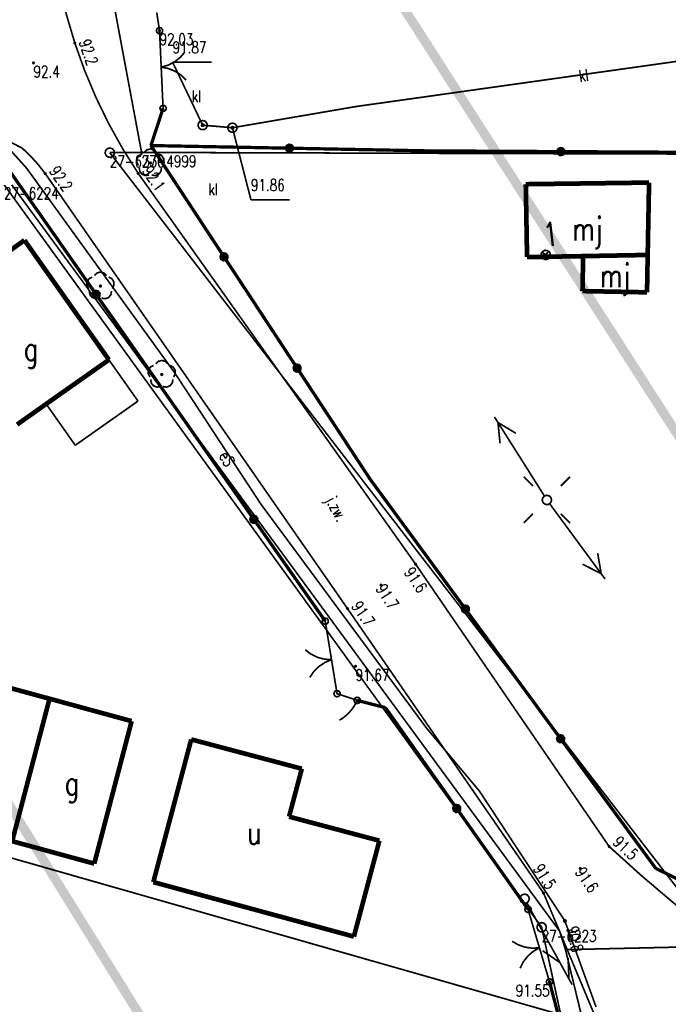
# Model space of a CAD drawing. Header units: metres. Extents: x 7542868 to 7543897, y 5828496 to 5830561.
# Tile 88 of 122: x 7543113 to 7543148, y 5830287 to 5830340. Entities that reach past the tile are written whole.
import ezdxf
from ezdxf.enums import TextEntityAlignment as Align

# ---------------------------------------------------------------- set-up
doc = ezdxf.new("R2010")
doc.units = ezdxf.units.M
doc.header["$MEASUREMENT"] = 0
for name, color, linetype in [('ADRESY_EADTD_T_0', 7, 'Continuous'), ('ADRESY_EAPADR_T_0', 7, 'Continuous'), ('BDOT500_KTJZ_E_T_0', 7, 'Continuous'), ('BDOT500_KTJZ_L_0', 7, 'Continuous'), ('BDOT500_KTOK_L_1', 7, 'Continuous'), ('BDOT500_KTOK_L_3', 7, 'Continuous'), ('BDOT500_KTOK_L_4', 7, 'Continuous'), ('BDOT500_OBOP_T_1', 7, 'Continuous'), ('BDOT500_RTPW_T_0', 7, 'Continuous'), ('BDOT500_RTPW_T_1', 7, 'Continuous'), ('BUDYNKI_EGBB_E_T_0', 7, 'Continuous'), ('BUDYNKI_EGBB_L_0', 7, 'Continuous'), ('BUDYNKI_EGBE_L_8', 7, 'Continuous'), ('GESUT_SUPE_E_T_2', 7, 'Continuous'), ('GESUT_SUPE_L_2', 7, 'Continuous'), ('GESUT_SUPE_L_3', 7, 'Continuous'), ('GESUT_SUPK_E_T_1', 7, 'Continuous'), ('GESUT_SUPK_L_1', 7, 'Continuous'), ('GESUT_SUPP_L_6', 7, 'Continuous'), ('GESUT_SUPT_L_0', 7, 'Continuous'), ('GESUT_SUSM_T_0', 7, 'Continuous'), ('GESUT_SUSM_T_3', 7, 'Continuous'), ('GESUT_SUTE_T_0', 7, 'Continuous'), ('GESUT_SUTK_T_0', 7, 'Continuous'), ('GESUT_SUUK_E_T_3', 7, 'Continuous'), ('GESUT_SUUK_T_2', 7, 'Continuous'), ('GESUT_SUUK_T_4', 7, 'Continuous'), ('GLOWNA_BAZA_DZIALKI', 7, 'Continuous'), ('GLOWNA_BAZA_NUMERY_PUNKTOW', 7, 'Continuous'), ('GLOWNA_BAZA_PUNKTY', 7, 'Continuous'), ('LINIA_DRZEW', 7, 'Continuous'), ('SZUMIN_511-1_DROGA_POM_UZUPEL__', 7, 'Continuous')]:
    doc.layers.add(name, color=color, linetype=linetype)
doc.styles.add('STYL_ARIAL', font='simplex', dxfattribs={"width": 0.75, "oblique": 0.1})

msp = doc.modelspace()

# ---------------------------------------------------------------- linework, layer by layer
at = {"layer": 'ADRESY_EAPADR_T_0', "color": 7, "const_width": 0.09}
for points in [[(7543141.2476, 5830327.3863), (7543141.3865, 5830327.3631), (7543141.4909, 5830327.2684), (7543141.5275, 5830327.1324), (7543141.4847, 5830326.9982), (7543141.3762, 5830326.9084), (7543141.2363, 5830326.8915), (7543141.1096, 5830326.9529), (7543141.0361, 5830327.0731), (7543141.0393, 5830327.2139), (7543141.1182, 5830327.3307), (7543141.2476, 5830327.3863)], [(7543141.4742, 5830326.9838), (7543141.0809, 5830327.2924)], [(7543141.1232, 5830326.9414), (7543141.4318, 5830327.3347)]]:
    msp.add_lwpolyline(points, dxfattribs=at)
at = {"layer": 'BDOT500_KTJZ_L_0', "color": 7, "const_width": 0.09}
for points in [[(7543119.49, 5830331.5), (7543118.6624, 5830332.8138), (7543117.908, 5830334.1709), (7543117.2292, 5830335.5674), (7543116.6279, 5830336.999), (7543116.1061, 5830338.4614), (7543115.6651, 5830339.9502), (7543115.3065, 5830341.461), (7543115.0311, 5830342.9891), (7543114.84, 5830344.53)], [(7543110.12, 5830334.28), (7543111.2002, 5830333.8566), (7543112.2577, 5830333.3795), (7543113.29, 5830332.85)], [(7543113.29, 5830332.85), (7543113.7327, 5830332.427), (7543114.1435, 5830331.9729), (7543114.52, 5830331.49)], [(7543130.68, 5830308.21), (7543114.52, 5830331.49)], [(7543119.49, 5830331.5), (7543134.32, 5830310.59)], [(7543134.32, 5830310.59), (7543144.67, 5830295.48)], [(7543141.16, 5830292.99), (7543130.68, 5830308.21)], [(7543157.83, 5830285.66), (7543155.8231, 5830286.8833), (7543153.8554, 5830288.1686), (7543151.9288, 5830289.5147), (7543150.0451, 5830290.9203), (7543148.2062, 5830292.384), (7543146.414, 5830293.9044), (7543144.67, 5830295.48)], [(7543145.13, 5830283.49), (7543141.16, 5830292.99)]]:
    msp.add_lwpolyline(points, dxfattribs=at)
at = {"layer": 'BDOT500_KTOK_L_1', "color": 7, "const_width": 0.09}
for points in [[(7543120.4955, 5830339.036), (7543120.4601, 5830339.1468), (7543120.5043, 5830339.2544), (7543120.6072, 5830339.3085), (7543120.7208, 5830339.2837), (7543120.792, 5830339.1917), (7543120.7873, 5830339.0755), (7543120.709, 5830338.9895), (7543120.5938, 5830338.9739), (7543120.4955, 5830339.036)], [(7543120.63, 5830339.14), (7543120.6965, 5830337.6843)], [(7543120.6851, 5830337.9341), (7543120.7535, 5830336.4357)], [(7543121.9837, 5830337.9934), (7543121.7324, 5830337.703), (7543121.4302, 5830337.466), (7543121.0883, 5830337.2912), (7543120.7193, 5830337.1849)], [(7543120.7193, 5830337.1849), (7543121.0965, 5830337.1127), (7543121.4529, 5830336.9697), (7543121.7754, 5830336.7612), (7543122.0522, 5830336.495)], [(7543120.7535, 5830336.4357), (7543120.82, 5830334.98)], [(7543120.6855, 5830334.876), (7543120.6501, 5830334.9868), (7543120.6943, 5830335.0944), (7543120.7972, 5830335.1485), (7543120.9108, 5830335.1237), (7543120.982, 5830335.0317), (7543120.9773, 5830334.9155), (7543120.899, 5830334.8295), (7543120.7838, 5830334.8139), (7543120.6855, 5830334.876)], [(7543129.3555, 5830307.436), (7543129.3201, 5830307.5468), (7543129.3643, 5830307.6544), (7543129.4672, 5830307.7085), (7543129.5808, 5830307.6837), (7543129.652, 5830307.5917), (7543129.6473, 5830307.4755), (7543129.569, 5830307.3895), (7543129.4538, 5830307.3739), (7543129.3555, 5830307.436)], [(7543129.7048, 5830306.2169), (7543129.49, 5830307.54)], [(7543129.9452, 5830304.7363), (7543129.7048, 5830306.2169)], [(7543129.825, 5830305.4766), (7543129.4421, 5830305.5049), (7543129.0715, 5830305.606), (7543128.7272, 5830305.7759), (7543128.4216, 5830306.0086)], [(7543128.662, 5830304.528), (7543128.8783, 5830304.8453), (7543129.1512, 5830305.1155), (7543129.4707, 5830305.3286), (7543129.825, 5830305.4766)], [(7543130.12, 5830303.66), (7543129.9052, 5830304.9831)], [(7543129.9855, 5830303.556), (7543129.9501, 5830303.6668), (7543129.9943, 5830303.7744), (7543130.0972, 5830303.8285), (7543130.2108, 5830303.8037), (7543130.282, 5830303.7117), (7543130.2773, 5830303.5955), (7543130.199, 5830303.5095), (7543130.0838, 5830303.4939), (7543129.9855, 5830303.556)], [(7543140.1955, 5830292.016), (7543140.1601, 5830292.1268), (7543140.2043, 5830292.2344), (7543140.3072, 5830292.2885), (7543140.4208, 5830292.2637), (7543140.492, 5830292.1717), (7543140.4873, 5830292.0555), (7543140.409, 5830291.9695), (7543140.2938, 5830291.9539), (7543140.1955, 5830292.016)], [(7543140.7274, 5830290.7792), (7543140.33, 5830292.12)], [(7543140.9405, 5830290.0602), (7543140.557, 5830290.0397), (7543140.1767, 5830290.0929), (7543139.8136, 5830290.2178), (7543139.481, 5830290.4098)], [(7543141.1537, 5830289.3411), (7543140.7274, 5830290.7792)], [(7543139.9072, 5830288.9716), (7543140.0815, 5830289.3139), (7543140.3179, 5830289.6165), (7543140.6078, 5830289.8684), (7543140.9405, 5830290.0602)], [(7543141.48, 5830288.24), (7543141.0826, 5830289.5808)], [(7543141.3455, 5830288.136), (7543141.3101, 5830288.2468), (7543141.3543, 5830288.3544), (7543141.4572, 5830288.4085), (7543141.5708, 5830288.3837), (7543141.642, 5830288.2917), (7543141.6373, 5830288.1755), (7543141.559, 5830288.0895), (7543141.4438, 5830288.0739), (7543141.3455, 5830288.136)]]:
    msp.add_lwpolyline(points, dxfattribs=at)
at = {"layer": 'BDOT500_KTOK_L_3', "color": 7, "const_width": 0.09}
for points in [[(7543120.48, 5830340.11), (7543120.555, 5830339.625)], [(7543120.555, 5830339.625), (7543120.63, 5830339.14)], [(7543120.4955, 5830339.036), (7543120.4601, 5830339.1468), (7543120.5043, 5830339.2544), (7543120.6072, 5830339.3085), (7543120.7208, 5830339.2837), (7543120.792, 5830339.1917), (7543120.7873, 5830339.0755), (7543120.709, 5830338.9895), (7543120.5938, 5830338.9739), (7543120.4955, 5830339.036)], [(7543129.9855, 5830303.556), (7543129.9501, 5830303.6668), (7543129.9943, 5830303.7744), (7543130.0972, 5830303.8285), (7543130.2108, 5830303.8037), (7543130.282, 5830303.7117), (7543130.2773, 5830303.5955), (7543130.199, 5830303.5095), (7543130.0838, 5830303.4939), (7543129.9855, 5830303.556)], [(7543130.66, 5830303.48), (7543130.12, 5830303.66)], [(7543131.2, 5830303.3), (7543130.66, 5830303.48)], [(7543131.0651, 5830303.0393), (7543131.0047, 5830302.954)], [(7543131.0655, 5830303.196), (7543131.0301, 5830303.3068), (7543131.0743, 5830303.4144), (7543131.1772, 5830303.4685), (7543131.2908, 5830303.4437), (7543131.362, 5830303.3517), (7543131.3573, 5830303.2355), (7543131.279, 5830303.1495), (7543131.1638, 5830303.1339), (7543131.0655, 5830303.196)], [(7543131.108, 5830303.1199), (7543131.0651, 5830303.0393)], [(7543131.154, 5830303.2099), (7543131.108, 5830303.1199)], [(7543131.2, 5830303.3), (7543131.154, 5830303.2099)], [(7543130.6355, 5830302.5184), (7543130.5701, 5830302.4664)], [(7543130.7071, 5830302.5894), (7543130.6355, 5830302.5184)], [(7543130.7756, 5830302.6509), (7543130.7071, 5830302.5894)], [(7543130.8329, 5830302.7267), (7543130.7756, 5830302.6509)], [(7543130.8974, 5830302.8001), (7543130.8329, 5830302.7267)], [(7543130.9546, 5830302.8758), (7543130.8974, 5830302.8001)], [(7543131.0047, 5830302.954), (7543130.9546, 5830302.8758)], [(7543130.2768, 5830302.2585), (7543130.2489, 5830302.2467)], [(7543130.3566, 5830302.3057), (7543130.2768, 5830302.2585)], [(7543130.4291, 5830302.3553), (7543130.3566, 5830302.3057)], [(7543130.5016, 5830302.4049), (7543130.4291, 5830302.3553)], [(7543130.5701, 5830302.4664), (7543130.5016, 5830302.4049)]]:
    msp.add_lwpolyline(points, dxfattribs=at)
at = {"layer": 'BDOT500_KTOK_L_4', "color": 7, "const_width": 0.175}
for points in [[(7543120.17, 5830332.99), (7543120.82, 5830334.98)], [(7543127.4444, 5830332.7436), (7543127.409, 5830332.8544), (7543127.4532, 5830332.962), (7543127.5561, 5830333.016), (7543127.6697, 5830332.9913), (7543127.7408, 5830332.8992), (7543127.7362, 5830332.7831), (7543127.6579, 5830332.697), (7543127.5427, 5830332.6815), (7543127.4444, 5830332.7436)], [(7543127.5789, 5830332.8476), (7543120.17, 5830332.99)], [(7543124.0785, 5830327.0351), (7543120.17, 5830332.99)], [(7543134.9878, 5830332.7051), (7543127.5789, 5830332.8476)], [(7543142.0877, 5830332.666), (7543134.9878, 5830332.7051)], [(7543141.9532, 5830332.562), (7543141.9179, 5830332.6728), (7543141.962, 5830332.7804), (7543142.065, 5830332.8345), (7543142.1786, 5830332.8097), (7543142.2497, 5830332.7177), (7543142.245, 5830332.6015), (7543142.1668, 5830332.5155), (7543142.0515, 5830332.4999), (7543141.9532, 5830332.562)], [(7543149.1877, 5830332.6269), (7543142.0877, 5830332.666)], [(7543112.63, 5830331.61), (7543117.2426, 5830325.0207)], [(7543123.944, 5830326.9311), (7543123.9087, 5830327.0419), (7543123.9528, 5830327.1495), (7543124.0558, 5830327.2036), (7543124.1694, 5830327.1788), (7543124.2405, 5830327.0868), (7543124.2358, 5830326.9706), (7543124.1576, 5830326.8846), (7543124.0423, 5830326.869), (7543123.944, 5830326.9311)], [(7543127.9871, 5830321.0802), (7543124.0785, 5830327.0351)], [(7543117.1081, 5830324.9168), (7543117.0727, 5830325.0276), (7543117.1169, 5830325.1351), (7543117.2198, 5830325.1892), (7543117.3334, 5830325.1644), (7543117.4045, 5830325.0724), (7543117.3999, 5830324.9562), (7543117.3216, 5830324.8702), (7543117.2064, 5830324.8546), (7543117.1081, 5830324.9168)], [(7543117.2426, 5830325.0207), (7543121.8552, 5830318.4315)], [(7543127.8526, 5830320.9763), (7543127.8172, 5830321.087), (7543127.8613, 5830321.1946), (7543127.9643, 5830321.2487), (7543128.0779, 5830321.2239), (7543128.149, 5830321.1319), (7543128.1444, 5830321.0157), (7543128.0661, 5830320.9297), (7543127.9509, 5830320.9141), (7543127.8526, 5830320.9763)], [(7543131.8956, 5830315.1253), (7543127.9871, 5830321.0802)], [(7543125.6726, 5830312.9857), (7543121.8552, 5830318.4315)], [(7543136.9837, 5830308.1869), (7543131.8956, 5830315.1253)], [(7543125.5381, 5830312.8818), (7543125.5027, 5830312.9926), (7543125.5469, 5830313.1001), (7543125.6498, 5830313.1542), (7543125.7634, 5830313.1294), (7543125.8345, 5830313.0374), (7543125.8299, 5830312.9212), (7543125.7516, 5830312.8352), (7543125.6364, 5830312.8196), (7543125.5381, 5830312.8818)], [(7543129.49, 5830307.54), (7543125.6726, 5830312.9857)], [(7543136.8492, 5830308.0829), (7543136.8139, 5830308.1937), (7543136.858, 5830308.3013), (7543136.961, 5830308.3553), (7543137.0746, 5830308.3306), (7543137.1457, 5830308.2386), (7543137.141, 5830308.1224), (7543137.0628, 5830308.0364), (7543136.9475, 5830308.0208), (7543136.8492, 5830308.0829)], [(7543142.0719, 5830301.2484), (7543136.9837, 5830308.1869)], [(7543132.71, 5830302.91), (7543131.2, 5830303.3)], [(7543136.52, 5830297.515), (7543132.71, 5830302.91)], [(7543141.9374, 5830301.1445), (7543141.902, 5830301.2553), (7543141.9461, 5830301.3628), (7543142.0491, 5830301.4169), (7543142.1627, 5830301.3921), (7543142.2338, 5830301.3001), (7543142.2292, 5830301.1839), (7543142.1509, 5830301.0979), (7543142.0357, 5830301.0823), (7543141.9374, 5830301.1445)], [(7543147.16, 5830294.31), (7543142.0719, 5830301.2484)], [(7543136.3855, 5830297.411), (7543136.3501, 5830297.5218), (7543136.3943, 5830297.6294), (7543136.4972, 5830297.6835), (7543136.6108, 5830297.6587), (7543136.682, 5830297.5667), (7543136.6773, 5830297.4505), (7543136.599, 5830297.3645), (7543136.4838, 5830297.3489), (7543136.3855, 5830297.411)], [(7543140.33, 5830292.12), (7543136.52, 5830297.515)], [(7543152.11, 5830291.89), (7543147.16, 5830294.31)], [(7543142.865, 5830282.97), (7543141.48, 5830288.24)]]:
    msp.add_lwpolyline(points, dxfattribs=at)
at = {"layer": 'BDOT500_OBOP_T_1', "color": 3, "const_width": 0.09}
for points in [[(7543119.504, 5830331.9256), (7543119.4164, 5830332.0984), (7543119.4267, 5830332.2918), (7543119.5321, 5830332.4543), (7543119.7044, 5830332.5425)], [(7543119.8157, 5830332.6233), (7543119.9529, 5830332.76), (7543120.14, 5830332.8101), (7543120.3271, 5830332.76), (7543120.4643, 5830332.6233)], [(7543120.5755, 5830332.5425), (7543120.7479, 5830332.4543), (7543120.8533, 5830332.2918), (7543120.8636, 5830332.0984), (7543120.7759, 5830331.9256)], [(7543120.14, 5830332.105), (7543120.1718, 5830332.0918), (7543120.185, 5830332.06), (7543120.1718, 5830332.0282), (7543120.14, 5830332.015), (7543120.1082, 5830332.0282), (7543120.095, 5830332.06), (7543120.1082, 5830332.0918), (7543120.14, 5830332.105)], [(7543120.0712, 5830331.4136), (7543119.8799, 5830331.3837), (7543119.6992, 5830331.4532), (7543119.5772, 5830331.6036), (7543119.5465, 5830331.7948)], [(7543120.7334, 5830331.7948), (7543120.7028, 5830331.6036), (7543120.5808, 5830331.4532), (7543120.4001, 5830331.3837), (7543120.2087, 5830331.4136)], [(7543117.1457, 5830326.0333), (7543117.2829, 5830326.17), (7543117.47, 5830326.2201), (7543117.6571, 5830326.17), (7543117.7943, 5830326.0333)], [(7543116.834, 5830325.3356), (7543116.7464, 5830325.5084), (7543116.7567, 5830325.7018), (7543116.8621, 5830325.8643), (7543117.0344, 5830325.9525)], [(7543117.9055, 5830325.9525), (7543118.0779, 5830325.8643), (7543118.1833, 5830325.7018), (7543118.1936, 5830325.5084), (7543118.1059, 5830325.3356)], [(7543117.4012, 5830324.8236), (7543117.2099, 5830324.7937), (7543117.0292, 5830324.8632), (7543116.9072, 5830325.0136), (7543116.8765, 5830325.2048)], [(7543117.47, 5830325.515), (7543117.5018, 5830325.5018), (7543117.515, 5830325.47), (7543117.5018, 5830325.4382), (7543117.47, 5830325.425), (7543117.4382, 5830325.4382), (7543117.425, 5830325.47), (7543117.4382, 5830325.5018), (7543117.47, 5830325.515)], [(7543118.0634, 5830325.2048), (7543118.0328, 5830325.0136), (7543117.9108, 5830324.8632), (7543117.7301, 5830324.7937), (7543117.5387, 5830324.8236)], [(7543120.4257, 5830321.3034), (7543120.5629, 5830321.44), (7543120.75, 5830321.4901), (7543120.9371, 5830321.44), (7543121.0743, 5830321.3034)], [(7543120.1141, 5830320.6057), (7543120.0264, 5830320.7784), (7543120.0367, 5830320.9718), (7543120.1421, 5830321.1343), (7543120.3145, 5830321.2225)], [(7543121.1856, 5830321.2225), (7543121.3579, 5830321.1343), (7543121.4633, 5830320.9718), (7543121.4736, 5830320.7784), (7543121.386, 5830320.6057)], [(7543120.6813, 5830320.0937), (7543120.4899, 5830320.0637), (7543120.3092, 5830320.1332), (7543120.1872, 5830320.2836), (7543120.1566, 5830320.4749)], [(7543120.75, 5830320.785), (7543120.7818, 5830320.7718), (7543120.795, 5830320.74), (7543120.7818, 5830320.7082), (7543120.75, 5830320.695), (7543120.7182, 5830320.7082), (7543120.705, 5830320.74), (7543120.7182, 5830320.7718), (7543120.75, 5830320.785)], [(7543121.3435, 5830320.4749), (7543121.3128, 5830320.2836), (7543121.1908, 5830320.1332), (7543121.0101, 5830320.0637), (7543120.8188, 5830320.0937)]]:
    msp.add_lwpolyline(points, dxfattribs=at)
at = {"layer": 'BDOT500_RTPW_T_0', "color": 7, "const_width": 0.075}
for points in [[(7543116.1, 5830338.525), (7543116.1318, 5830338.5118), (7543116.145, 5830338.48), (7543116.1318, 5830338.4482), (7543116.1, 5830338.435), (7543116.0682, 5830338.4482), (7543116.055, 5830338.48), (7543116.0682, 5830338.5118), (7543116.1, 5830338.525)], [(7543113.89, 5830337.455), (7543113.9218, 5830337.4418), (7543113.935, 5830337.41), (7543113.9218, 5830337.3782), (7543113.89, 5830337.365), (7543113.8582, 5830337.3782), (7543113.845, 5830337.41), (7543113.8582, 5830337.4418), (7543113.89, 5830337.455)], [(7543114.52, 5830331.535), (7543114.5518, 5830331.5218), (7543114.565, 5830331.49), (7543114.5518, 5830331.4582), (7543114.52, 5830331.445), (7543114.4882, 5830331.4582), (7543114.475, 5830331.49), (7543114.4882, 5830331.5218), (7543114.52, 5830331.535)], [(7543119.49, 5830331.545), (7543119.5218, 5830331.5318), (7543119.535, 5830331.5), (7543119.5218, 5830331.4682), (7543119.49, 5830331.455), (7543119.4582, 5830331.4682), (7543119.445, 5830331.5), (7543119.4582, 5830331.5318), (7543119.49, 5830331.545)], [(7543134.32, 5830310.635), (7543134.3518, 5830310.6218), (7543134.365, 5830310.59), (7543134.3518, 5830310.5582), (7543134.32, 5830310.545), (7543134.2882, 5830310.5582), (7543134.275, 5830310.59), (7543134.2882, 5830310.6218), (7543134.32, 5830310.635)], [(7543132.47, 5830309.515), (7543132.5018, 5830309.5018), (7543132.515, 5830309.47), (7543132.5018, 5830309.4382), (7543132.47, 5830309.425), (7543132.4382, 5830309.4382), (7543132.425, 5830309.47), (7543132.4382, 5830309.5018), (7543132.47, 5830309.515)], [(7543130.68, 5830308.255), (7543130.7118, 5830308.2418), (7543130.725, 5830308.21), (7543130.7118, 5830308.1782), (7543130.68, 5830308.165), (7543130.6482, 5830308.1782), (7543130.635, 5830308.21), (7543130.6482, 5830308.2418), (7543130.68, 5830308.255)], [(7543144.67, 5830295.525), (7543144.7018, 5830295.5118), (7543144.715, 5830295.48), (7543144.7018, 5830295.4482), (7543144.67, 5830295.435), (7543144.6382, 5830295.4482), (7543144.625, 5830295.48), (7543144.6382, 5830295.5118), (7543144.67, 5830295.525)], [(7543143.12, 5830294.355), (7543143.1518, 5830294.3418), (7543143.165, 5830294.31), (7543143.1518, 5830294.2782), (7543143.12, 5830294.265), (7543143.0882, 5830294.2782), (7543143.075, 5830294.31), (7543143.0882, 5830294.3418), (7543143.12, 5830294.355)], [(7543141.16, 5830293.035), (7543141.1918, 5830293.0218), (7543141.205, 5830292.99), (7543141.1918, 5830292.9582), (7543141.16, 5830292.945), (7543141.1282, 5830292.9582), (7543141.115, 5830292.99), (7543141.1282, 5830293.0218), (7543141.16, 5830293.035)]]:
    msp.add_lwpolyline(points, dxfattribs=at)
at = {"layer": 'BDOT500_RTPW_T_1', "color": 7, "const_width": 0.075}
for points in [[(7543120.63, 5830339.185), (7543120.6618, 5830339.1718), (7543120.675, 5830339.14), (7543120.6618, 5830339.1082), (7543120.63, 5830339.095), (7543120.5982, 5830339.1082), (7543120.585, 5830339.14), (7543120.5982, 5830339.1718), (7543120.63, 5830339.185)], [(7543131.11, 5830305.175), (7543131.1418, 5830305.1618), (7543131.155, 5830305.13), (7543131.1418, 5830305.0982), (7543131.11, 5830305.085), (7543131.0782, 5830305.0982), (7543131.065, 5830305.13), (7543131.0782, 5830305.1618), (7543131.11, 5830305.175)], [(7543141.48, 5830288.285), (7543141.5118, 5830288.2718), (7543141.525, 5830288.24), (7543141.5118, 5830288.2082), (7543141.48, 5830288.195), (7543141.4482, 5830288.2082), (7543141.435, 5830288.24), (7543141.4482, 5830288.2718), (7543141.48, 5830288.285)]]:
    msp.add_lwpolyline(points, dxfattribs=at)
at = {"layer": 'BUDYNKI_EGBB_L_0', "color": 34, "const_width": 0.25}
for points in [[(7543146.8014, 5830331.0071), (7543140.211, 5830330.9212)], [(7543140.211, 5830330.9212), (7543140.2782, 5830327.0211)], [(7543146.8014, 5830331.0071), (7543146.7284, 5830327.136)], [(7543113.4078, 5830327.9241), (7543108.5414, 5830324.4197)], [(7543113.4078, 5830327.9241), (7543117.923, 5830321.5246)], [(7543143.2783, 5830327.072), (7543140.2782, 5830327.0211)], [(7543143.2413, 5830325.2015), (7543143.2783, 5830327.072)], [(7543146.7284, 5830327.136), (7543143.2783, 5830327.072)], [(7543146.7284, 5830327.136), (7543146.6923, 5830325.1355)], [(7543146.6923, 5830325.1355), (7543143.2413, 5830325.2015)], [(7543117.923, 5830321.5246), (7543114.569, 5830319.1608)], [(7543114.569, 5830319.1608), (7543113.0164, 5830318.0599)], [(7543114.7489, 5830303.3897), (7543102.0829, 5830306.832)], [(7543114.7489, 5830303.3897), (7543112.7517, 5830295.7646)], [(7543119.1379, 5830302.1901), (7543114.7489, 5830303.3897)], [(7543117.1407, 5830294.565), (7543119.1379, 5830302.1901)], [(7543120.2981, 5830293.5769), (7543122.3252, 5830301.2122)], [(7543128.237, 5830299.6431), (7543122.3252, 5830301.2122)], [(7543127.5548, 5830297.078), (7543128.237, 5830299.6431)], [(7543132.3845, 5830295.7914), (7543127.5548, 5830297.078)], [(7543117.1407, 5830294.565), (7543112.7517, 5830295.7646)], [(7543131.02, 5830290.6611), (7543132.3845, 5830295.7914)], [(7543131.02, 5830290.6611), (7543120.2981, 5830293.5769)]]:
    msp.add_lwpolyline(points, dxfattribs=at)
at = {"layer": 'BUDYNKI_EGBE_L_8', "color": 7, "const_width": 0.09}
for points in [[(7543114.569, 5830319.1608), (7543117.923, 5830321.5246)], [(7543117.923, 5830321.5246), (7543119.4787, 5830319.3151)], [(7543116.1246, 5830316.9513), (7543114.569, 5830319.1608)], [(7543119.4787, 5830319.3151), (7543116.1246, 5830316.9513)]]:
    msp.add_lwpolyline(points, dxfattribs=at)
at = {"layer": 'GESUT_SUPE_L_2', "color": 1, "const_width": 0.09}
for points in [[(7543111.12, 5830334.45), (7543113.53, 5830331.77)], [(7543113.53, 5830331.77), (7543121.46, 5830320.8)], [(7543121.46, 5830320.8), (7543126.05, 5830313.8)], [(7543126.05, 5830313.8), (7543134.91, 5830301.81)], [(7543134.91, 5830301.81), (7543137.73, 5830298.45)], [(7543137.73, 5830298.45), (7543142.3, 5830291.5)], [(7543142.3, 5830291.5), (7543143.97, 5830286.89)]]:
    msp.add_lwpolyline(points, dxfattribs=at)
at = {"layer": 'GESUT_SUPE_L_3', "color": 1, "const_width": 0.09}
for points in [[(7543138.537, 5830318.4664), (7543141.2054, 5830314.2379)], [(7543138.7238, 5830318.1704), (7543139.6803, 5830317.5915)], [(7543138.7238, 5830318.1704), (7543138.8346, 5830317.0578)], [(7543144.4485, 5830309.7966), (7543141.4869, 5830313.8251)], [(7543144.2412, 5830310.0786), (7543144.0517, 5830311.1804)], [(7543144.2412, 5830310.0786), (7543143.246, 5830310.5881)]]:
    msp.add_lwpolyline(points, dxfattribs=at)
at = {"layer": 'GESUT_SUPK_L_1', "color": 34, "const_width": 0.09}
for points in [[(7543131.1407, 5830335.0787), (7543168.6885, 5830340.3689)], [(7543168.6885, 5830340.3689), (7543131.1407, 5830335.0787)], [(7543124.5276, 5830333.9424), (7543131.1407, 5830335.0787)], [(7543131.1407, 5830335.0787), (7543124.5276, 5830333.9424)], [(7543122.9364, 5830334.0814), (7543124.5276, 5830333.9424)], [(7543124.5276, 5830333.9424), (7543122.9364, 5830334.0814)]]:
    msp.add_lwpolyline(points, dxfattribs=at)
at = {"layer": 'GESUT_SUPP_L_6', "color": 30, "const_width": 0.09}
for points in [[(7543142.0184, 5830290.956), (7543106.3289, 5830339.6087)], [(7543142.3334, 5830289.961), (7543142.0184, 5830290.956)], [(7543142.3334, 5830289.961), (7543173.5278, 5830290.6678)], [(7543146.6521, 5830272.1502), (7543142.3334, 5830289.961)]]:
    msp.add_lwpolyline(points, dxfattribs=at)
at = {"layer": 'GESUT_SUPT_L_0', "color": 30, "const_width": 0.09}
for points in [[(7543142.688, 5830288.0907), (7543140.2683, 5830292.4662)], [(7543142.0347, 5830289.2721), (7543141.1132, 5830289.9052)], [(7543142.5186, 5830288.397), (7543142.4723, 5830289.5141)]]:
    msp.add_lwpolyline(points, dxfattribs=at)
at = {"layer": 'GESUT_SUSM_T_0', "color": 7, "const_width": 0.09}
for points in [[(7543140.5964, 5830314.769), (7543140.1014, 5830315.264)], [(7543142.0814, 5830314.769), (7543142.5763, 5830315.264)], [(7543140.5964, 5830313.284), (7543140.1014, 5830312.7891)], [(7543142.0814, 5830313.284), (7543142.5763, 5830312.7891)]]:
    msp.add_lwpolyline(points, dxfattribs=at)
at = {"layer": 'GESUT_SUSM_T_3', "color": 7, "const_width": 0.09}
for points in [[(7543141.3389, 5830314.2765), (7543141.474, 5830314.2368), (7543141.5663, 5830314.1304), (7543141.5863, 5830313.9909), (7543141.5278, 5830313.8628), (7543141.4093, 5830313.7866), (7543141.2684, 5830313.7866), (7543141.1499, 5830313.8628), (7543141.0914, 5830313.9909), (7543141.1115, 5830314.1304), (7543141.2037, 5830314.2368), (7543141.3389, 5830314.2765)], [(7543140.1473, 5830292.935), (7543140.2825, 5830292.8953), (7543140.3747, 5830292.7889), (7543140.3948, 5830292.6494), (7543140.3363, 5830292.5213), (7543140.2177, 5830292.4451), (7543140.0769, 5830292.4451), (7543139.9584, 5830292.5213), (7543139.8999, 5830292.6494), (7543139.9199, 5830292.7889), (7543140.0122, 5830292.8953), (7543140.1473, 5830292.935)]]:
    msp.add_lwpolyline(points, dxfattribs=at)
at = {"layer": 'GESUT_SUTE_T_0', "color": 1, "const_width": 0.09}
msp.add_lwpolyline([(7543142.3, 5830291.5625), (7543142.3442, 5830291.5442), (7543142.3625, 5830291.5), (7543142.3442, 5830291.4558), (7543142.3, 5830291.4375), (7543142.2558, 5830291.4558), (7543142.2375, 5830291.5), (7543142.2558, 5830291.5442), (7543142.3, 5830291.5625)], dxfattribs=at)
at = {"layer": 'GESUT_SUTK_T_0', "color": 34, "const_width": 0.09}
for points in [[(7543122.9364, 5830334.0814), (7543121.328, 5830337.4529)], [(7543121.328, 5830337.4529), (7543123.418, 5830337.4529)], [(7543122.9364, 5830334.1439), (7543122.9806, 5830334.1256), (7543122.9989, 5830334.0814), (7543122.9806, 5830334.0372), (7543122.9364, 5830334.0189), (7543122.8922, 5830334.0372), (7543122.8739, 5830334.0814), (7543122.8922, 5830334.1256), (7543122.9364, 5830334.1439)], [(7543124.5276, 5830334.0049), (7543124.5718, 5830333.9866), (7543124.5901, 5830333.9424), (7543124.5718, 5830333.8982), (7543124.5276, 5830333.8799), (7543124.4834, 5830333.8982), (7543124.4651, 5830333.9424), (7543124.4834, 5830333.9866), (7543124.5276, 5830334.0049)], [(7543124.5276, 5830333.9424), (7543125.5173, 5830330.0878)], [(7543125.5173, 5830330.0878), (7543127.5801, 5830330.0878)]]:
    msp.add_lwpolyline(points, dxfattribs=at)
at = {"layer": 'GESUT_SUUK_T_2', "color": 34, "const_width": 0.09}
for points in [[(7543122.9364, 5830334.3314), (7543123.0715, 5830334.2917), (7543123.1638, 5830334.1852), (7543123.1838, 5830334.0458), (7543123.1253, 5830333.9177), (7543123.0068, 5830333.8415), (7543122.8659, 5830333.8415), (7543122.7474, 5830333.9177), (7543122.6889, 5830334.0458), (7543122.709, 5830334.1852), (7543122.8012, 5830334.2917), (7543122.9364, 5830334.3314)], [(7543124.5276, 5830334.1924), (7543124.6627, 5830334.1528), (7543124.755, 5830334.0463), (7543124.775, 5830333.9069), (7543124.7165, 5830333.7787), (7543124.598, 5830333.7026), (7543124.4571, 5830333.7026), (7543124.3386, 5830333.7787), (7543124.2801, 5830333.9069), (7543124.3002, 5830334.0463), (7543124.3924, 5830334.1528), (7543124.5276, 5830334.1924)]]:
    msp.add_lwpolyline(points, dxfattribs=at)
at = {"layer": 'GESUT_SUUK_T_4', "color": 7, "const_width": 0.09}
for points in [[(7543122.9364, 5830334.3314), (7543123.0715, 5830334.2917), (7543123.1638, 5830334.1852), (7543123.1838, 5830334.0458), (7543123.1253, 5830333.9177), (7543123.0068, 5830333.8415), (7543122.8659, 5830333.8415), (7543122.7474, 5830333.9177), (7543122.6889, 5830334.0458), (7543122.709, 5830334.1852), (7543122.8012, 5830334.2917), (7543122.9364, 5830334.3314)], [(7543124.5276, 5830334.1924), (7543124.6627, 5830334.1528), (7543124.755, 5830334.0463), (7543124.775, 5830333.9069), (7543124.7165, 5830333.7787), (7543124.598, 5830333.7026), (7543124.4571, 5830333.7026), (7543124.3386, 5830333.7787), (7543124.2801, 5830333.9069), (7543124.3002, 5830334.0463), (7543124.3924, 5830334.1528), (7543124.5276, 5830334.1924)]]:
    msp.add_lwpolyline(points, dxfattribs=at)
at = {"layer": 'GLOWNA_BAZA_DZIALKI', "color": 92, "lineweight": 20, "const_width": 0.09}
for points in [[(7543119.67, 5830332.62), (7543118.08, 5830341.14)], [(7543117.97, 5830332.61), (7543119.67, 5830332.62)], [(7543150.15, 5830290.86), (7543117.97, 5830332.61)], [(7543119.67, 5830332.62), (7543184.69, 5830332.43)], [(7543141.06, 5830291.16), (7543112.31, 5830330.91)], [(7543070.86, 5830306.82), (7543142.08, 5830286.48)], [(7543142.08, 5830286.48), (7543141.06, 5830291.16)]]:
    msp.add_lwpolyline(points, dxfattribs=at)
at = {"layer": 'GLOWNA_BAZA_PUNKTY', "color": 7, "const_width": 0.09}
for points in [[(7543117.97, 5830332.86), (7543118.1052, 5830332.8203), (7543118.1974, 5830332.7139), (7543118.2175, 5830332.5744), (7543118.1589, 5830332.4463), (7543118.0404, 5830332.3701), (7543117.8996, 5830332.3701), (7543117.7811, 5830332.4463), (7543117.7225, 5830332.5744), (7543117.7426, 5830332.7139), (7543117.8348, 5830332.8203), (7543117.97, 5830332.86)], [(7543119.67, 5830332.665), (7543119.7018, 5830332.6518), (7543119.715, 5830332.62), (7543119.7018, 5830332.5882), (7543119.67, 5830332.575), (7543119.6382, 5830332.5882), (7543119.625, 5830332.62), (7543119.6382, 5830332.6518), (7543119.67, 5830332.665)], [(7543141.06, 5830291.41), (7543141.1952, 5830291.3703), (7543141.2874, 5830291.2639), (7543141.3075, 5830291.1244), (7543141.2489, 5830290.9963), (7543141.1304, 5830290.9201), (7543140.9896, 5830290.9201), (7543140.8711, 5830290.9963), (7543140.8125, 5830291.1244), (7543140.8326, 5830291.2639), (7543140.9248, 5830291.3703), (7543141.06, 5830291.41)]]:
    msp.add_lwpolyline(points, dxfattribs=at)
at = {"layer": 'LINIA_DRZEW', "color": 6}
for p in [(7543120.6252, 5830339.139), (7543116.0979, 5830338.4805), (7543113.8931, 5830337.4145), (7543120.8235, 5830334.9838), (7543113.2865, 5830332.8492), (7543120.1679, 5830332.9927), (7543120.137, 5830332.0626), (7543114.5216, 5830331.4915), (7543119.4884, 5830331.4954), (7543117.4721, 5830325.4735), (7543120.7498, 5830320.7411), (7543134.3217, 5830310.5852), (7543132.4682, 5830309.4666), (7543130.6779, 5830308.2063), (7543129.4921, 5830307.5432), (7543131.109, 5830305.1349), (7543130.1187, 5830303.6577), (7543131.1955, 5830303.2988), (7543132.7126, 5830302.907), (7543144.6697, 5830295.4781), (7543143.1249, 5830294.3086), (7543147.1562, 5830294.3073), (7543141.1595, 5830292.9946), (7543140.3323, 5830292.1243), (7543141.4769, 5830288.2432)]:
    msp.add_point(p, dxfattribs=at)
at = {"layer": 'SZUMIN_511-1_DROGA_POM_UZUPEL__', "color": 7, "const_width": 0.09}
for points in [[(7543118.08, 5830341.14), (7543119.67, 5830332.62)], [(7543119.67, 5830332.62), (7543117.97, 5830332.61)], [(7543117.97, 5830332.61), (7543150.15, 5830290.86)], [(7543112.31, 5830330.91), (7543141.06, 5830291.16)], [(7543141.06, 5830291.16), (7543142.08, 5830286.48)]]:
    msp.add_lwpolyline(points, dxfattribs=at)
at = {"layer": 'SZUMIN_511-1_DROGA_POM_UZUPEL__', "color": 3}
for points, const_width in [([(7543133.208, 5830341.083), (7543179.669, 5830268.658)], 0.5), ([(7543137.16, 5830258.11), (7543090.764, 5830332.885)], 0.5), ([(7543112.31, 5830330.91), (7543141.06, 5830291.16)], 0.09), ([(7543141.06, 5830291.16), (7543142.08, 5830286.48)], 0.09)]:
    msp.add_lwpolyline(points, dxfattribs=dict(at, const_width=const_width))

# ---------------------------------------------------------------- texts
at = {"layer": 'ADRESY_EADTD_T_0', "color": 214, "style": 'STYL_ARIAL', "width": 0.75}
msp.add_text('1', height=1.25, rotation=6.8791, dxfattribs=at).set_placement((7543141.2692, 5830327.207), align=Align.BOTTOM_LEFT)
at = {"layer": 'BDOT500_KTJZ_E_T_0', "color": 7, "style": 'STYL_ARIAL', "width": 0.75}
msp.add_text('j.zw.', height=0.625, rotation=297.7585, dxfattribs=at).set_placement((7543130.0955, 5830313.5528), align=Align.MIDDLE_CENTER)
at = {"layer": 'BDOT500_RTPW_T_0', "color": 7, "style": 'STYL_ARIAL', "width": 0.75}
for s, rotation, p in [('92.2', 289.05, (7543116.1328, 5830338.4913)), ('92.2', 305.03, (7543114.5484, 5830331.5099)), ('92.1', 304.77, (7543119.5185, 5830331.5198)), ('91.7', 304.637, (7543130.7086, 5830308.2297)), ('91.5', 317.6709, (7543144.6934, 5830295.5057))]:
    msp.add_text(s, height=0.625, rotation=rotation, dxfattribs=at).set_placement(p, align=Align.BOTTOM_LEFT)
msp.add_text('92.4', height=0.625, dxfattribs=at).set_placement((7543113.89, 5830337.2538), align=Align.TOP_LEFT)
msp.add_text('91.6', height=0.625, rotation=304.2834, dxfattribs=at).set_placement((7543134.1909, 5830310.502), align=Align.TOP_LEFT)
for s, rotation, p in [('91.7', 302.9854, (7543132.4263, 5830309.4416)), ('91.6', 304.93, (7543143.0773, 5830294.2802))]:
    msp.add_text(s, height=0.625, rotation=rotation, dxfattribs=at).set_placement(p, align=Align.MIDDLE_LEFT)
msp.add_text('91.5', height=0.625, rotation=303.28, dxfattribs=at).set_placement((7543141.189, 5830293.0091), align=Align.BOTTOM_RIGHT)
at = {"layer": 'BDOT500_RTPW_T_1', "color": 7, "style": 'STYL_ARIAL', "width": 0.75}
for s, p in [('92.03', (7543120.63, 5830338.9837)), ('91.67', (7543131.11, 5830304.9737))]:
    msp.add_text(s, height=0.625, dxfattribs=at).set_placement(p, align=Align.TOP_LEFT)
msp.add_text('91.55', height=0.625, dxfattribs=at).set_placement((7543141.48, 5830288.0838), align=Align.TOP_RIGHT)
at = {"layer": 'BUDYNKI_EGBB_E_T_0', "color": 7, "style": 'STYL_ARIAL', "width": 0.75}
for s, p in [('mj', (7543143.5035, 5830328.5273)), ('mj', (7543144.9851, 5830326.0321)), ('g', (7543113.7623, 5830322.1136)), ('g', (7543115.9448, 5830298.8732)), ('u', (7543125.7009, 5830296.2229))]:
    msp.add_text(s, height=1.25, dxfattribs=at).set_placement(p, align=Align.MIDDLE_CENTER)
at = {"layer": 'GESUT_SUPE_E_T_2', "color": 1, "style": 'STYL_ARIAL', "width": 0.75}
msp.add_text('eS', height=0.625, rotation=302.3125, dxfattribs=at).set_placement((7543124.2461, 5830316.2253), align=Align.MIDDLE_CENTER)
at = {"layer": 'GESUT_SUPK_E_T_1', "color": 34, "style": 'STYL_ARIAL', "width": 0.75}
msp.add_text('kl', height=0.625, rotation=8.0198, dxfattribs=at).set_placement((7543143.3012, 5830336.7394), align=Align.MIDDLE_CENTER)
at = {"layer": 'GESUT_SUTE_T_0', "color": 1, "style": 'STYL_ARIAL', "width": 0.75}
msp.add_text('90.8', height=0.625, rotation=282.2361, dxfattribs=at).set_placement((7543142.211, 5830291.1058), align=Align.BOTTOM_LEFT)
at = {"layer": 'GESUT_SUTK_T_0', "color": 34, "style": 'STYL_ARIAL', "width": 0.75}
for s, p in [('91.87', (7543121.328, 5830337.7376)), ('91.86', (7543125.5173, 5830330.3725))]:
    msp.add_text(s, height=0.625, dxfattribs=at).set_placement(p, align=Align.BOTTOM_LEFT)
at = {"layer": 'GESUT_SUUK_E_T_3', "color": 7, "style": 'STYL_ARIAL', "width": 0.75}
for p in [(7543122.3503, 5830335.1233), (7543123.2436, 5830330.1465)]:
    msp.add_text('kl', height=0.625, dxfattribs=at).set_placement(p, align=Align.BOTTOM_LEFT)
at = {"layer": 'GLOWNA_BAZA_NUMERY_PUNKTOW', "color": 7, "style": 'STYL_ARIAL', "width": 0.75}
for s, p in [('27-6330', (7543117.97, 5830332.4538)), ('27-4999', (7543119.67, 5830332.4638)), ('27-6224', (7543112.31, 5830330.7538)), ('27-6223', (7543141.06, 5830291.0038))]:
    msp.add_text(s, height=0.625, dxfattribs=at).set_placement(p, align=Align.TOP_LEFT)

doc.saveas('drawing.dxf')
